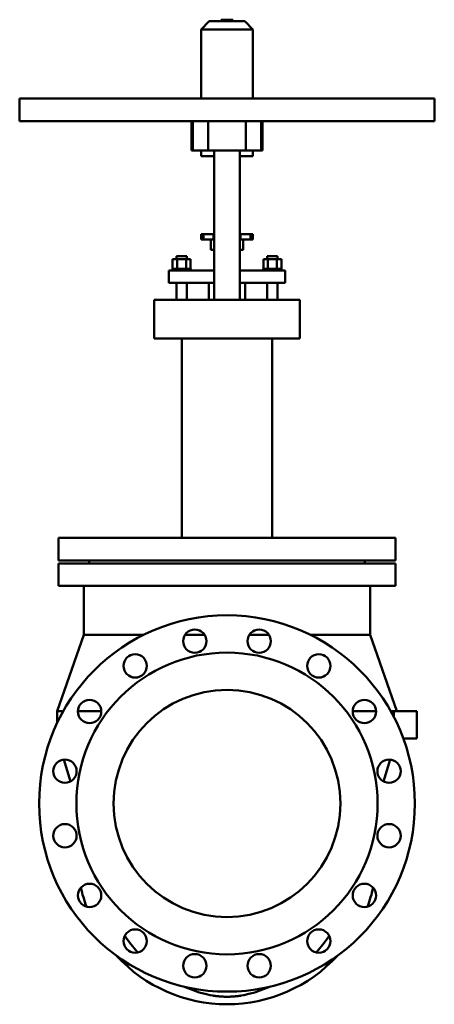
# Model space of a CAD drawing. Header units: millimetres. Extents: x -320 to 320, y -309 to 1208.
import ezdxf

# ---------------------------------------------------------------- set-up
doc = ezdxf.new("R2010")
doc.units = ezdxf.units.MM
doc.layers.add('AM_0', color=7, linetype='Continuous', lineweight=30)

msp = doc.modelspace()

# ---------------------------------------------------------------- linework, layer by layer
at = {"layer": 'AM_0', "color": 7, "linetype": 'Continuous', "lineweight": 50}
for p, q in [((-27.3, 1205.4), (-40, 1192.7)), ((-27.3, 1205.4), (27.3, 1205.4)), ((-9.2, 1207.8), (-9.2, 1205.4)), ((-9.2, 1207.8), (9.2, 1207.8)), ((9.2, 1205.4), (9.2, 1207.8)), ((40, 1192.7), (27.3, 1205.4)), ((-40, 1192.7), (-40, 1086.3)), ((-40, 1192.7), (40, 1192.7)), ((40, 1086.3), (40, 1192.7)), ((-320, 1086.3), (-320, 1051.3)), ((-320, 1086.3), (320, 1086.3)), ((320, 1051.3), (320, 1086.3)), ((-320, 1051.3), (320, 1051.3)), ((-55, 1051.3), (-55, 1006.3)), ((-52.9, 1051.3), (-52.9, 1006.3)), ((-28.9, 1051.3), (-28.9, 1006.3)), ((28.9, 1051.3), (28.9, 1006.3)), ((52.9, 1051.3), (52.9, 1006.3)), ((55, 1006.3), (55, 1051.3)), ((55, 1006.3), (-55, 1006.3)), ((-40, 1006.3), (-40, 997.5)), ((-20, 1006.3), (-20, 776.3)), ((20, 776.3), (20, 1006.3)), ((40, 997.5), (40, 1006.3)), ((-40, 997.5), (-20, 997.5)), ((20, 997.5), (40, 997.5)), ((-40, 877.3), (-20, 877.3)), ((-40, 877.3), (-40, 869.3)), ((-40, 869.3), (-20, 869.3)), ((-36.5, 877.3), (-36.5, 869.3)), ((-25, 869.3), (-25, 853.3)), ((-21, 877.3), (-21, 869.3)), ((20, 877.3), (40, 877.3)), ((20, 869.3), (40, 869.3)), ((21, 877.3), (21, 869.3)), ((25, 853.3), (25, 869.3)), ((36.5, 877.3), (36.5, 869.3)), ((40, 877.3), (40, 869.3)), ((-25, 853.3), (-20, 853.3)), ((20, 853.3), (25, 853.3)), ((-83.9, 823.8), (-83.9, 838.6)), ((-56.1, 838.6), (-83.9, 838.6)), ((-78, 843.4), (-78, 838.6)), ((-78, 843.4), (-62, 843.4)), ((-76.9, 823.8), (-76.9, 838.6)), ((-63.1, 823.8), (-63.1, 838.6)), ((-62, 838.6), (-62, 843.4)), ((-56.1, 823.8), (-56.1, 838.6)), ((56.1, 823.8), (56.1, 838.6)), ((83.9, 838.6), (56.1, 838.6)), ((62, 843.4), (62, 838.6)), ((62, 843.4), (78, 843.4)), ((63.1, 823.8), (63.1, 838.6)), ((76.9, 823.8), (76.9, 838.6)), ((78, 838.6), (78, 843.4)), ((83.9, 823.8), (83.9, 838.6)), ((-90, 821.3), (-90, 802.3)), ((-90, 821.3), (-20, 821.3)), ((-84, 823.8), (-84, 821.3)), ((-56, 823.8), (-84, 823.8)), ((-56, 821.3), (-56, 823.8)), ((20, 821.3), (90, 821.3)), ((56, 823.8), (56, 821.3)), ((84, 823.8), (56, 823.8)), ((84, 821.3), (84, 823.8)), ((90, 821.3), (90, 802.3)), ((-90, 802.3), (-20, 802.3)), ((-78, 802.3), (-78, 776.3)), ((-62, 776.3), (-62, 802.3)), ((-28, 802.3), (-28, 776.3)), ((20, 802.3), (90, 802.3)), ((28, 776.3), (28, 802.3)), ((62, 802.3), (62, 776.3)), ((78, 776.3), (78, 802.3)), ((-112.5, 776.3), (-112.5, 716.3)), ((-112.5, 776.3), (112.5, 776.3)), ((112.5, 716.3), (112.5, 776.3)), ((-112.5, 716.3), (112.5, 716.3)), ((-69.8, 716.3), (-69.8, 409.3)), ((69.8, 409.3), (69.8, 716.3)), ((-260, 409.3), (-260, 374.3)), ((-260, 409.3), (260, 409.3)), ((260, 374.3), (260, 409.3)), ((-260, 374.3), (260, 374.3)), ((-260, 370), (-260, 335.3)), ((-260, 370), (260, 370)), ((-212.5, 374.3), (-212.5, 370)), ((212.5, 370), (212.5, 374.3)), ((260, 335.3), (260, 370)), ((-260, 335.3), (260, 335.3)), ((-221, 335.3), (-221, 260)), ((221, 260), (221, 335.3)), ((-221, 260), (-262, 142)), ((-221, 260), (-128.6, 260)), ((-64.8, 260), (-34.8, 260)), ((34.8, 260), (64.8, 260)), ((128.6, 260), (221, 260)), ((262, 142), (221, 260)), ((-262, 142), (-262, 124.3)), ((-262, 142), (-253.1, 142)), ((-230.2, 142), (-194, 142)), ((194, 142), (230.2, 142)), ((253, 142), (293, 142)), ((257.7, 133.1), (257.7, 142)), ((293, 142), (293, 100)), ((293, 100), (272.2, 100)), ((-251.7, 67.7), (-241.6, 33.9)), ((241.6, 33.9), (251.7, 67.7))]:
    msp.add_line(p, q, dxfattribs=at)
for points in [[(-157.7, -204), (-154.6, -208.5), (-148.1, -217.3), (-141.3, -225.6), (-137.8, -229.6)], [(137.8, -229.6), (141.3, -225.6), (148.1, -217.3), (154.6, -208.5), (157.7, -204)], [(-65.6, -282.5), (-62.1, -284), (-55, -286.9), (-47.9, -289.4), (-44.3, -290.6), (-40.7, -291.7), (-33.5, -293.6), (-26.2, -295.2), (-21.9, -296), (-20.7, -296.2), (-19.4, -296.4), (-18.8, -296.5), (-18.2, -296.6), (-17, -296.7), (-15.7, -296.9), (-14.5, -297), (-13.2, -297.2), (-12, -297.3), (-11.4, -297.4), (-10.7, -297.4), (-9.5, -297.5), (-8.2, -297.6), (-7, -297.7), (-5.7, -297.7), (-4.5, -297.8), (-3.8, -297.8), (-3.2, -297.8), (-1.9, -297.9), (-0.6, -297.9), (0, -297.9), (0.6, -297.9), (1.9, -297.9), (3.2, -297.8), (3.8, -297.8), (4.5, -297.8), (5.7, -297.7), (7, -297.7), (8.2, -297.6), (9.5, -297.5), (10.7, -297.4), (11.4, -297.4), (12, -297.3), (13.2, -297.2), (14.5, -297), (15.7, -296.9), (17, -296.7), (18.2, -296.6), (18.8, -296.5), (19.4, -296.4), (20.7, -296.2), (21.9, -296), (26.2, -295.2), (33.5, -293.6), (40.7, -291.7), (44.3, -290.6), (47.9, -289.4), (55, -286.9), (62.1, -284), (65.6, -282.5)]]:
    msp.add_lwpolyline(points, dxfattribs=at)
for centre, radius in [((0, 0), 290), ((-49.7, 250.1), 18), ((49.7, 250.1), 18), ((0, 0), 232.5), ((-141.7, 212), 18), ((141.7, 212), 18), ((0, 0), 175), ((-212, 141.7), 18), ((212, 141.7), 18), ((-250.1, 49.7), 18), ((250.1, 49.7), 18), ((-250.1, -49.7), 18), ((250.1, -49.7), 18), ((-212, -141.7), 18), ((212, -141.7), 18), ((-141.7, -212), 18), ((141.7, -212), 18), ((-49.7, -250.1), 18), ((49.7, -250.1), 18)]:
    msp.add_circle(centre, radius, dxfattribs=at)
for start, end in [(192.947, 200.4827), (339.5173, 347.053), (222.5549, 317.4451)]:
    msp.add_arc((0, -78), 231.5, start, end, dxfattribs=at)

doc.saveas('drawing.dxf')
